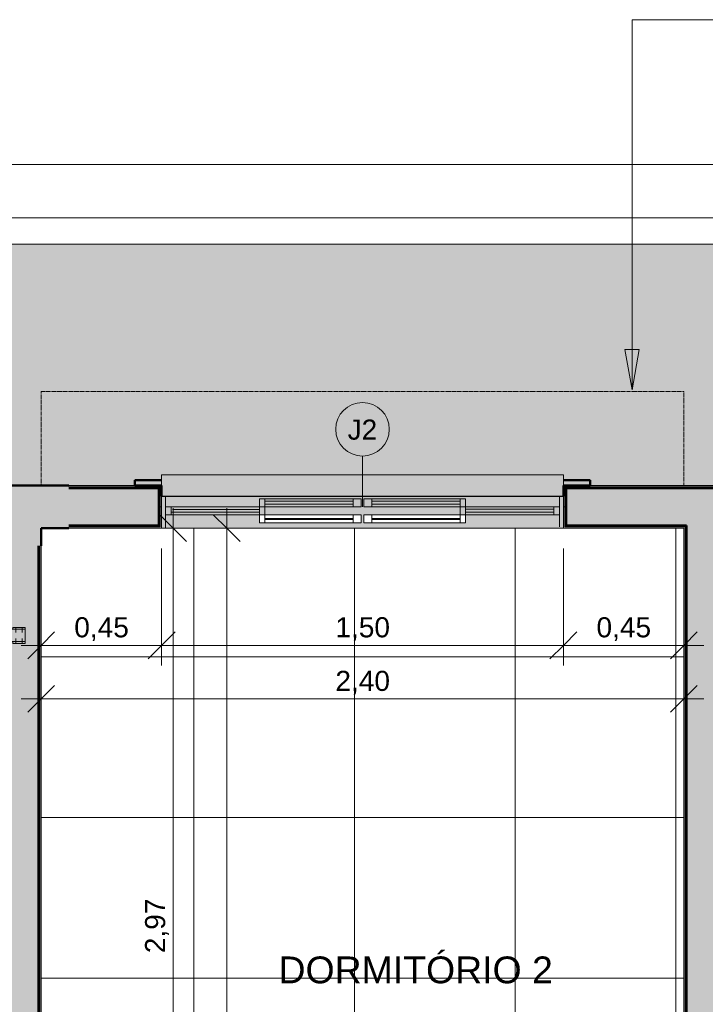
# Model space of a CAD drawing. Header units: millimetres. Extents: x -10534 to 2780, y -19631 to -9458.
# Tile 40 of 44: x -3304 to -744, y -13172 to -9496. Entities that reach past the tile are written whole.
import ezdxf

# ---------------------------------------------------------------- set-up
doc = ezdxf.new("R2010")
doc.units = ezdxf.units.MM
doc.linetypes.add('Projeção', pattern=[3.96875, 2.38125, -1.5875])
for name, color, linetype, lineweight in [('A-ANNO-DIMS', 7, 'Continuous', 9), ('A-ANNO-DIMS-50', 7, 'Continuous', 9), ('A-AREA-IDEN', 7, 'Continuous', 9), ('A-DETL-GENF', 7, 'Continuous', 5), ('A-FLOR', 7, 'Continuous', 5), ('A-FLOR-OVHD', 7, 'Projeção', 5), ('A-FLOR-PATT', 7, 'Continuous', 5), ('A-GLAZ', 7, 'Continuous', 5), ('A-GLAZ-IDEN', 7, 'Continuous', 9), ('A-WALL', 7, 'Continuous', 5), ('A-WALL-PATT', 7, 'Continuous', 50), ('G-ANNO-TEXT', 7, 'Continuous', 9), ('I-WALL', 7, 'Continuous', 5), ('P-PIPE', 7, 'Continuous', 5)]:
    doc.layers.add(name, color=color, linetype=linetype, lineweight=lineweight)
doc.layers.add('A-DETL', color=7, linetype='Continuous', lineweight=5, true_color=0x00a600)
doc.styles.add('Arial', font='arial.ttf', dxfattribs={"height": 100})
doc.styles.add('Arial_1', font='arial.ttf', dxfattribs={"height": 75})
doc.dimstyles.new('Com_linha__ref__contínua__-_Cor_Vermelha_Arial_1_5mm', dxfattribs={"dimscale": 304.8, "dimtxt": 76.519455, "dimasz": 0.328084, "dimexe": 0.246063, "dimexo": 0.246063, "dimgap": 0.024606, "dimtad": 1, "dimlfac": 0.001, "dimrnd": 0.01, "dimzin": 0, "dimdsep": 46, "dimtxsty": 'Arial_1', "dimblk1": 'OBLIQUE', "dimblk2": 'OBLIQUE', "dimsah": 1, "dimcen": 0.09, "dimdle": 0.246063, "dimazin": 0, "dimtfac": 1, "dimtdec": 4, "dimtix": 1, "dimtmove": 0, "dimatfit": 3, "dimfxl": 1, "dimtvp": 1, "dimtolj": 1, "dimtzin": 0, "dimarcsym": 2})
doc.dimstyles.new('Com_linha__ref__contínua__-_Cor_Vermelha_Arial_1_5mm_1', dxfattribs={"dimscale": 304.8, "dimtxt": 76.519455, "dimasz": 0.328084, "dimexe": 0.246063, "dimexo": 0.246063, "dimgap": 0.024606, "dimtad": 1, "dimlfac": 0.001, "dimrnd": 0.01, "dimzin": 0, "dimdsep": 46, "dimtxsty": 'Arial_1', "dimblk1": 'OBLIQUE', "dimblk2": 'OBLIQUE', "dimsah": 1, "dimcen": 0.09, "dimdle": 0.246063, "dimazin": 0, "dimtfac": 1, "dimtdec": 4, "dimtix": 1, "dimtmove": 2, "dimatfit": 3, "dimfxl": 1, "dimtvp": 1, "dimtolj": 1, "dimtzin": 0, "dimarcsym": 2})

# ---------------------------------------------------------------- blocks, each defined once
blk = doc.blocks.new('JANELA DE CORRE_VEL TERREO0')
at = {"layer": 'A-GLAZ', "true_color": 0xfffffe}
h = blk.add_hatch(color=7, dxfattribs=at)
h.paths.add_polyline_path([(12.1, 80), (-750, 80), (-750, -40), (750, -40), (750, 80)])
h.paths.add_polyline_path([(12.1, 60), (385, 60), (385, 30), (5, 30), (5, 60)])
h.paths.add_polyline_path([(-5, 60), (-5, 30), (-385, 30), (-385, 60), (-35, 60)])
at = {"layer": 'A-GLAZ', "lineweight": 15}
for p, q in [((-750, -40), (-750, 80)), ((-735, -40), (-735, 75)), ((735, -40), (735, 80)), ((750, -40), (750, 80)), ((-385, 30), (-735, 30)), ((-735, 0), (-385, 0)), ((-715, 0), (-715, 30)), ((-385, 20), (-715, 20)), ((-715, 9), (-385, 9)), ((-385, 0), (-385, 30)), ((-5, 0), (-385, 0)), ((-385, 0), (-385, -30)), ((-365, 0), (-365, 30)), ((-365, -30), (-365, 0)), ((385, 0), (5, 0)), ((5, 0), (5, -30)), ((35, -30), (35, 0)), ((365, 30), (365, 0)), ((365, -30), (365, 0)), ((385, 0), (385, 30)), ((735, 30), (385, 30)), ((385, 20), (715, 20)), ((710, 10), (385, 10)), ((385, 0), (735, 0)), ((385, -30), (385, 0)), ((715, 0), (715, 30)), ((-385, -30), (-5, -30)), ((-35, -10), (-365, -10)), ((-365, -21), (-35, -21)), ((-35, -30), (-35, 0)), ((-5, -30), (-5, 0)), ((5, -30), (385, -30)), ((365, -10), (35, -10)), ((35, -21), (365, -21))]:
    blk.add_line(p, q, dxfattribs=at)
at = {"layer": 'A-GLAZ'}
for p, q in [((-750, 80), (750, 80)), ((-750, -40), (-750, 80)), ((750, 80), (750, -40))]:
    blk.add_line(p, q, dxfattribs=at)
blk = doc.blocks.new('Paredes 1 - Paredes 1-2288142-NIVEL TERREO')
at = {"layer": 'A-WALL', "lineweight": 50, "true_color": 0x808080}
h = blk.add_hatch(color=8, dxfattribs=at)
h.paths.add_polyline_path([(-1237.2, -11235), (-1173.6, -11235), (-1173.6, -11215), (-1273.6, -11215), (-1273.6, -11235)])
h.paths.add_polyline_path([(-2873.6, -11235), (-2773.6, -11235), (-2773.6, -11215), (-2873.6, -11215)])
h.paths.add_polyline_path([(-4683.6, -11235), (-4583.6, -11235), (-4583.6, -11215), (-4683.6, -11215), (-4683.6, -11219)])
h.paths.add_polyline_path([(-7093.6, -11235), (-7093.6, -11215), (-7193.6, -11215), (-7193.6, -11235), (-7191.4, -11235)])
h.paths.add_polyline_path([(-5493.6, -11235), (-5493.6, -11215), (-5593.6, -11215), (-5593.6, -11235), (-5520, -11235)])
h.paths.add_polyline_path([(-3783.6, -11235), (-3683.6, -11235), (-3683.6, -11215), (-3783.6, -11215), (-3783.6, -11219)])
at = {"layer": 'A-WALL', "lineweight": 50}
for p, q in [((-2773.6, -11215), (-2873.6, -11215)), ((-2873.6, -11215), (-2873.6, -11235)), ((-2873.6, -11235), (-2773.6, -11235)), ((-1173.6, -11215), (-1273.6, -11215)), ((-1273.6, -11235), (-1173.6, -11235)), ((-1173.6, -11235), (-1173.6, -11215))]:
    blk.add_line(p, q, dxfattribs=at)
blk = doc.blocks.new('Deca_Base de Registro de Gaveta_4509 - 4509_502 - DN 40 _1 1_2__-2708670-NIVEL TERREO')
at = {"layer": 'P-PIPE', "true_color": 0x694d3a}
for points in [[(-3383.7, -11799), (-3368.1, -11798.5), (-3368.1, -11791), (-3383.7, -11791.6), (-3383.7, -11799)], [(-3329.2, -11818), (-3325.8, -11817.3), (-3322.6, -11815), (-3319.8, -11811.3), (-3317.7, -11806.3), (-3294.5, -11806.5), (-3292.1, -11811.7), (-3289.4, -11815.1), (-3286.3, -11817.3), (-3283, -11818), (-3283, -11772), (-3286.6, -11772.9), (-3289.9, -11775.4), (-3292.6, -11779.3), (-3294.6, -11783.7), (-3317.7, -11783.5), (-3321.3, -11776.8), (-3322.6, -11775.1), (-3326.4, -11772.7), (-3329.2, -11772), (-3368.1, -11772), (-3368.1, -11818)]]:
    blk.add_hatch(color=27, dxfattribs=at).paths.add_polyline_path(points)
h = blk.add_hatch(color=27, dxfattribs=at)
h.paths.add_polyline_path([(-3329.2, -11825), (-3317.7, -11825), (-3317.7, -11806.5), (-3319.8, -11811.3), (-3322.6, -11815), (-3326.4, -11817.4), (-3329.2, -11818), (-3329.2, -11821.3)])
h.paths.add_polyline_path([(-3317.7, -11783.7), (-3317.7, -11765), (-3329.2, -11765), (-3329.2, -11772), (-3325.8, -11772.8), (-3322.6, -11775.1), (-3319.8, -11778.8), (-3317.7, -11783.5)])
h = blk.add_hatch(color=27, dxfattribs=at)
h.paths.add_polyline_path([(-3294.6, -11825), (-3294.6, -11806.3), (-3317.7, -11806.3), (-3317.7, -11825)])
h.paths.add_polyline_path([(-3294.6, -11783.7), (-3294.6, -11765), (-3317.7, -11765), (-3317.7, -11783.7)])
h = blk.add_hatch(color=27, dxfattribs=at)
h.paths.add_polyline_path([(-3286.3, -11825), (-3283, -11825), (-3283, -11818), (-3286.5, -11817.3), (-3289.7, -11815), (-3292.4, -11811.3), (-3294.6, -11806.4), (-3294.6, -11825), (-3290.1, -11825)])
h.paths.add_polyline_path([(-3294.6, -11783.7), (-3294.5, -11783.5), (-3292.4, -11778.8), (-3289.7, -11775.1), (-3286.5, -11772.8), (-3283, -11772), (-3283, -11765), (-3294.6, -11765), (-3294.6, -11783.6)])
at = {"layer": 'P-PIPE'}
for p, q in [((-3368.1, -11791), (-3383.7, -11791)), ((-3283, -11772), (-3368.1, -11772)), ((-3368.1, -11772), (-3368.1, -11818)), ((-3329.2, -11765), (-3317.7, -11765)), ((-3329.2, -11765), (-3329.2, -11772)), ((-3317.7, -11765), (-3294.6, -11765)), ((-3317.7, -11765), (-3317.7, -11783.7)), ((-3294.6, -11765), (-3283, -11765)), ((-3294.6, -11783.7), (-3294.6, -11765)), ((-3283, -11765), (-3283, -11772)), ((-3283, -11818), (-3283, -11772)), ((-3383.7, -11799), (-3368.1, -11799)), ((-3368.1, -11818), (-3283, -11818)), ((-3329.2, -11818), (-3329.2, -11825)), ((-3317.7, -11825), (-3329.2, -11825)), ((-3317.7, -11806.3), (-3317.7, -11825)), ((-3294.6, -11825), (-3317.7, -11825)), ((-3294.6, -11825), (-3294.6, -11806.3)), ((-3283, -11825), (-3294.6, -11825)), ((-3283, -11818), (-3283, -11825))]:
    blk.add_line(p, q, dxfattribs=at)
blk = doc.blocks.new('TAG - Janela - Janela-2098303-NIVEL TERREO')
at = {"layer": 'A-GLAZ-IDEN'}
blk.add_circle((0, 0), 2, dxfattribs=at)
blk = doc.blocks.new('DIMBLOCK14-NIVEL TERREO')
at = {"layer": 'A-ANNO-DIMS-50', "color": 242, "true_color": 0xbd2b2e}
for p, q in [((-2773.6, -11832.1), (-2773.6, -11470)), ((-3223.7, -11832.1), (-3223.7, -11757.1)), ((-3223.7, -11832.1), (-3173.7, -11782.1)), ((-2773.6, -11832.1), (-2723.6, -11782.1)), ((-3298.7, -11832.1), (-2773.6, -11832.1)), ((-3223.7, -11832.1), (-3273.7, -11882.1)), ((-3223.7, -11832.1), (-3223.7, -11836.4)), ((-2773.6, -11832.1), (-2823.6, -11882.1)), ((-2773.6, -11832.1), (-2773.6, -11907.1))]:
    blk.add_line(p, q, dxfattribs=at)
at = {"layer": 'A-ANNO-DIMS-50', "color": 0, "insert": (-3099.9, -11727.2), "char_height": 75, "width": 242.979, "attachment_point": 1, "line_spacing_factor": 0.941778, "style": 'Arial_1'}
blk.add_mtext('0,45', dxfattribs=at)
blk = doc.blocks.new('_Oblique')
at = {"color": 0, "linetype": 'ByBlock', "lineweight": -2}
blk.add_line((-0.5, -0.5), (0.5, 0.5), dxfattribs=at)
blk = doc.blocks.new('DIMBLOCK15-NIVEL TERREO')
at = {"layer": 'A-ANNO-DIMS-50', "color": 242, "true_color": 0xbd2b2e}
for p, q in [((-2773.6, -11832.1), (-2773.6, -11470)), ((-1273.6, -11832.1), (-1273.6, -11470)), ((-2773.6, -11832.1), (-2723.6, -11782.1)), ((-1273.6, -11832.1), (-1223.6, -11782.1)), ((-2773.6, -11832.1), (-2823.6, -11882.1)), ((-2773.6, -11832.1), (-1273.6, -11832.1)), ((-2773.6, -11832.1), (-2773.6, -11907.1)), ((-1273.6, -11832.1), (-1323.6, -11882.1)), ((-1273.6, -11832.1), (-1273.6, -11907.1))]:
    blk.add_line(p, q, dxfattribs=at)
at = {"layer": 'A-ANNO-DIMS-50', "color": 0, "insert": (-2124.9, -11727.2), "char_height": 75, "width": 242.979, "attachment_point": 1, "line_spacing_factor": 0.941778, "style": 'Arial_1'}
blk.add_mtext('1,50', dxfattribs=at)
blk = doc.blocks.new('DIMBLOCK32-NIVEL TERREO')
at = {"layer": 'A-ANNO-DIMS-50', "color": 242, "true_color": 0xbd2b2e}
for p, q in [((-7703.7, -10236.5), (-7703.7, -10161.5)), ((-663.6, -10236.5), (-663.6, -10161.5)), ((-7703.7, -10236.5), (-7653.7, -10186.5)), ((-663.6, -10236.5), (-613.6, -10186.5)), ((-7703.7, -10236.5), (-7753.7, -10286.5)), ((-7703.7, -10236.5), (-663.6, -10236.5)), ((-7703.7, -10236.5), (-7703.7, -11160)), ((-663.6, -10236.5), (-713.6, -10286.5)), ((-663.6, -10236.5), (-663.6, -11160))]:
    blk.add_line(p, q, dxfattribs=at)
at = {"layer": 'A-ANNO-DIMS-50', "color": 0, "insert": (-3898.5, -10131.6), "char_height": 75, "width": 242.979, "attachment_point": 1, "line_spacing_factor": 0.941778, "style": 'Arial_1'}
blk.add_mtext('7,04', dxfattribs=at)
blk = doc.blocks.new('DIMBLOCK35-NIVEL TERREO')
at = {"layer": 'A-ANNO-DIMS-50', "color": 242, "true_color": 0xbd2b2e}
for p, q in [((-8603.7, -10036.5), (-8603.7, -9961.5)), ((-8603.7, -10036.5), (-8553.7, -9986.5)), ((236.4, -10036.5), (236.4, -9961.5)), ((236.4, -10036.5), (286.4, -9986.5)), ((-8603.7, -10036.5), (-8653.7, -10086.5)), ((-8603.7, -10036.5), (311.4, -10036.5)), ((-8603.7, -10036.5), (-8603.7, -10260)), ((236.4, -10036.5), (186.4, -10086.5)), ((236.4, -10036.5), (236.4, -10260))]:
    blk.add_line(p, q, dxfattribs=at)
at = {"layer": 'A-ANNO-DIMS-50', "color": 0, "insert": (-3888.1, -9931.6), "char_height": 75, "width": 242.979, "attachment_point": 1, "line_spacing_factor": 0.941778, "style": 'Arial_1'}
blk.add_mtext('8,84', dxfattribs=at)
blk = doc.blocks.new('DIMBLOCK60-NIVEL TERREO')
at = {"layer": 'A-ANNO-DIMS-50', "color": 242, "true_color": 0xbd2b2e}
for p, q in [((-2730.7, -14440), (-2730.7, -11320)), ((-2730.7, -11395), (-2780.7, -11345)), ((-2730.7, -11395), (-2805.7, -11395)), ((-2730.7, -11395), (-2680.7, -11445)), ((-2730.7, -11395), (-2726.4, -11395)), ((-2730.7, -14365), (-2780.7, -14315)), ((-2730.7, -14365), (-3148.7, -14365)), ((-2730.7, -14365), (-2680.7, -14415)), ((-2730.7, -14365), (-2655.7, -14365))]:
    blk.add_line(p, q, dxfattribs=at)
at = {"layer": 'A-ANNO-DIMS-50', "color": 0, "insert": (-2835.6, -12981.3), "char_height": 75, "width": 242.979, "attachment_point": 1, "rotation": 90, "line_spacing_factor": 0.941778, "style": 'Arial_1'}
blk.add_mtext('2,97', dxfattribs=at)
blk = doc.blocks.new('DIMBLOCK61-NIVEL TERREO')
at = {"layer": 'A-ANNO-DIMS-50', "color": 242, "true_color": 0xbd2b2e}
for p, q in [((-2530.7, -11320), (-2530.7, -15390)), ((-2530.7, -11395), (-2580.7, -11345)), ((-2530.7, -11395), (-2535, -11395)), ((-2530.7, -11395), (-2480.7, -11445)), ((-2530.7, -11395), (-2455.7, -11395)), ((-2530.7, -15315), (-2580.7, -15265)), ((-2530.7, -15315), (-2535, -15315)), ((-2530.7, -15315), (-2480.7, -15365)), ((-2530.7, -15315), (-2455.7, -15315))]:
    blk.add_line(p, q, dxfattribs=at)
at = {"layer": 'A-ANNO-DIMS-50', "color": 0, "insert": (-2635.6, -13456.3), "char_height": 75, "width": 242.979, "attachment_point": 1, "rotation": 90, "line_spacing_factor": 0.941778, "style": 'Arial_1'}
blk.add_mtext('3,92', dxfattribs=at)
blk = doc.blocks.new('DIMBLOCK62-NIVEL TERREO')
at = {"layer": 'A-ANNO-DIMS-50', "color": 242, "true_color": 0xbd2b2e}
for p, q in [((-1273.6, -11832.1), (-1273.6, -11470)), ((-823.6, -11832.1), (-823.6, -11757.1)), ((-1273.6, -11832.1), (-1223.6, -11782.1)), ((-823.6, -11832.1), (-773.6, -11782.1)), ((-1348.6, -11832.1), (-748.6, -11832.1)), ((-1273.6, -11832.1), (-1323.6, -11882.1)), ((-1273.6, -11832.1), (-1273.6, -11907.1)), ((-823.6, -11832.1), (-873.6, -11882.1)), ((-823.6, -11832.1), (-823.6, -11836.4))]:
    blk.add_line(p, q, dxfattribs=at)
at = {"layer": 'A-ANNO-DIMS-50', "color": 0, "insert": (-1149.9, -11727.2), "char_height": 75, "width": 242.979, "attachment_point": 1, "line_spacing_factor": 0.941778, "style": 'Arial_1'}
blk.add_mtext('0,45', dxfattribs=at)
blk = doc.blocks.new('DIMBLOCK93-NIVEL TERREO')
at = {"layer": 'A-ANNO-DIMS-50', "color": 242, "true_color": 0xbd2b2e}
for p, q in [((-3223.7, -12032.1), (-3223.7, -11957.1)), ((-3223.7, -12032.1), (-3173.7, -11982.1)), ((-823.6, -12032.1), (-823.6, -11957.1)), ((-823.6, -12032.1), (-773.6, -11982.1)), ((-3298.7, -12032.1), (-748.6, -12032.1)), ((-3223.7, -12032.1), (-3273.7, -12082.1)), ((-3223.7, -12032.1), (-3223.7, -12036.4)), ((-823.6, -12032.1), (-873.6, -12082.1)), ((-823.6, -12032.1), (-823.6, -12036.4))]:
    blk.add_line(p, q, dxfattribs=at)
at = {"layer": 'A-ANNO-DIMS-50', "color": 0, "insert": (-2124.9, -11927.2), "char_height": 75, "width": 242.979, "attachment_point": 1, "line_spacing_factor": 0.941778, "style": 'Arial_1'}
blk.add_mtext('2,40', dxfattribs=at)

msp = doc.modelspace()

# ---------------------------------------------------------------- hatches: boundary and pattern name
at = {"layer": 'A-DETL-GENF', "true_color": 0xc0c0c0}
msp.add_hatch(color=9, dxfattribs=at).paths.add_polyline_path([(-1341.624, -11275.042), (-1273.638, -11275.042), (-1273.638, -11195.042), (-2773.638, -11195.042), (-2773.638, -11275.042), (-1550.543, -11275.042)])
at = {"layer": 'A-DETL-GENF', "true_color": 0x808080}
h = msp.add_hatch(color=8, dxfattribs=at)
h.paths.add_polyline_path([(-3319.746, -18235.042), (-2882.347, -18235.042), (-2882.347, -18075.042), (-3319.746, -18075.042)])
h.paths.add_polyline_path([(-6233.588, -18235.042), (-5913.588, -18235.042), (-5913.588, -18075.042), (-6013.588, -18075.042), (-6013.588, -17995.042), (-6173.588, -17995.042), (-6173.588, -18075.042), (-6233.588, -18075.042), (-6233.588, -18125.031)])
h.paths.add_polyline_path([(-6146.757, -15500.042), (-6013.588, -15500.042), (-6013.588, -15315.042), (-6208.588, -15315.042), (-6208.588, -15475.042), (-6173.588, -15475.054), (-6173.588, -15500.042)])
h.paths.add_polyline_path([(-5113.588, -14365.042), (-4983.588, -14365.042), (-4983.588, -14275.042), (-4933.588, -14275.042), (-4933.588, -14115.042), (-4983.588, -14115.042), (-4983.588, -14005.042), (-5143.588, -14005.042), (-5143.588, -14365.042)])
h.paths.add_polyline_path([(-3326.353, -11460.042), (-3223.688, -11460.042), (-3223.688, -11395.042), (-3120.527, -11395.042), (-3120.527, -11235.042), (-3562.728, -11235.042), (-3562.728, -11395.042), (-3383.688, -11395.042), (-3383.688, -11460.042), (-3378.582, -11460.042)])
at = {"layer": 'A-DETL-GENF', "true_color": 0xe1ffff}
for points in [[(-2058.638, -11362.042), (-2058.638, -11358.042), (-2388.638, -11358.042), (-2388.638, -11362.042), (-2072.84, -11362.042)], [(-1863.921, -11362.042), (-1658.638, -11362.042), (-1658.638, -11358.042), (-1988.638, -11358.042), (-1988.638, -11362.042), (-1968.38, -11362.042)]]:
    msp.add_hatch(color=7, dxfattribs=at).paths.add_polyline_path(points)
at = {"layer": 'A-FLOR-PATT', "true_color": 0xd8d8d8}
h = msp.add_hatch(color=254, dxfattribs=at)
h.paths.add_polyline_path([(506.412, -18075.042), (1406.412, -18075.042), (1406.412, -13815.042), (506.412, -13815.042), (506.412, -16075.042), (526.412, -16075.042), (526.412, -16175.042), (546.412, -16175.042), (545.836, -17375.042), (526.412, -17375.042), (526.412, -17475.042), (506.412, -17475.042), (506.412, -17964.426)])
h.paths.add_polyline_path([(-8328.588, -15315.042), (-7703.688, -15315.042), (-7703.688, -11235.042), (-7193.588, -11235.042), (-7193.588, -11215.042), (-7093.588, -11215.042), (-7093.588, -11195.042), (-5593.588, -11195.214), (-5593.588, -11215.042), (-5493.588, -11215.042), (-5493.588, -11235.042), (-4683.588, -11235.042), (-4683.588, -11215.042), (-4583.588, -11215.042), (-4583.588, -11195.042), (-3783.588, -11195.259), (-3783.588, -11215.042), (-3683.588, -11215.042), (-3683.588, -11235.042), (-2873.638, -11235.042), (-2873.638, -11215.042), (-2773.638, -11215.042), (-2773.638, -11195.042), (-1273.638, -11195.214), (-1273.638, -11215.042), (-1173.638, -11215.042), (-1173.638, -11235.042), (-663.588, -11235.042), (-663.588, -12615.042), (236.412, -12615.042), (236.412, -10335.042), (-8603.688, -10335.042), (-8603.688, -13115.042), (-9233.588, -13115.042), (-9233.588, -15315.042), (-8333.588, -15315.042)])
at = {"layer": 'A-FLOR-PATT', "true_color": 0x787878}
h = msp.add_hatch(dxfattribs=at)
h.set_pattern_fill('FP_7', color=8, style=0, pattern_type=2)
h.set_pattern_definition([(0, (-2653.6, -16075.04), (0, 600), []), (90, (-2653.6, -16075.04), (-600, 4e-14), [])])
h.paths.add_polyline_path([(346.412, -18075.042), (346.412, -15475.042), (-3383.688, -15475.042), (-3383.355, -15235.042), (-3262.949, -15235.042), (-3262.949, -15255.042), (-3223.688, -15255.042), (-3223.688, -15315.042), (-823.588, -15315.042), (-823.588, -11395.042), (-3223.688, -11395.042), (-3223.688, -14375.042), (-3253.688, -14375.042), (-3253.688, -14395.042), (-3383.688, -14395.042), (-3383.688, -14275.042), (-4983.588, -14275.042), (-4983.588, -14395.042), (-5113.588, -14395.042), (-5113.588, -14375.042), (-5143.588, -14375.042), (-5143.588, -11395.042), (-7543.688, -11395.042), (-7543.688, -15315.042), (-5143.588, -15315.042), (-5143.588, -15255.042), (-5104.327, -15255.042), (-5104.327, -15235.042), (-4983.588, -15235.042), (-4983.588, -15475.042), (-6013.588, -15475.054), (-6013.588, -18075.042), (-5213.588, -18075.042), (-5213.588, -17575.042), (-4013.588, -17575.042), (-4013.588, -18075.042), (-3213.688, -18075.042), (-3213.688, -17275.042), (-3233.688, -17275.042), (-3233.688, -16405.014), (-2863.688, -16405.014), (-2863.688, -18075.042), (329.727, -18075.042)])
h.paths.add_polyline_path([(-4613.588, -17795.513), (-4608.412, -17794.831), (-4603.588, -17792.833), (-4598.523, -17788.452), (-4596.268, -17785.513), (-4594.27, -17780.689), (-4593.588, -17775.513), (-4594.27, -17770.336), (-4596.268, -17765.513), (-4599.446, -17761.371), (-4603.588, -17758.192), (-4608.412, -17756.194), (-4613.588, -17755.513), (-4618.765, -17756.194), (-4623.588, -17758.192), (-4627.73, -17761.371), (-4630.909, -17765.513), (-4632.907, -17770.336), (-4633.588, -17775.513), (-4632.095, -17782.648), (-4630.909, -17785.513), (-4626.345, -17790.718), (-4623.312, -17792.948), (-4618.765, -17794.831), (-4615.838, -17795.217)])
h.paths.add_polyline_path([(-2504.112, -15291.827), (-2546.373, -15284.513), (-2539.556, -15265.042), (-2504.112, -15270.999), (-2472.712, -15270.999), (-2439.556, -15265.042), (-2439.556, -15243.942), (-2449.556, -15243.942), (-2449.556, -15233.942), (-3254.009, -15233.942), (-3254.009, -15193.942), (-2449.402, -15193.942), (-2449.402, -15183.942), (-2439.402, -15183.942), (-2439.402, -15163.942), (-2472.559, -15157.985), (-2506.246, -15157.985), (-2539.402, -15163.942), (-2546.219, -15144.471), (-2503.958, -15137.156), (-2461.092, -15138.566), (-2419.402, -15148.641), (-2419.402, -15183.942), (-2409.402, -15183.942), (-2409.402, -15193.942), (-2369.556, -15193.942), (-2369.556, -15233.942), (-2409.556, -15233.942), (-2409.556, -15243.942), (-2419.556, -15243.942), (-2419.556, -15280.342), (-2461.245, -15290.418), (-2472.712, -15290.795)])
h.paths.add_polyline_path([(-5863.165, -15291.827), (-5906.031, -15290.418), (-5947.72, -15280.342), (-5947.72, -15243.942), (-5957.72, -15243.942), (-5957.72, -15233.942), (-5997.72, -15233.942), (-5997.72, -15193.942), (-5957.874, -15193.942), (-5957.874, -15183.942), (-5947.874, -15183.942), (-5947.874, -15148.641), (-5906.185, -15138.566), (-5861.03, -15137.552), (-5821.057, -15144.471), (-5827.874, -15163.942), (-5863.318, -15157.985), (-5894.718, -15157.985), (-5927.874, -15163.942), (-5927.874, -15183.942), (-5917.874, -15183.942), (-5917.874, -15193.942), (-5113.267, -15193.942), (-5113.267, -15233.942), (-5917.72, -15234.147), (-5917.72, -15243.942), (-5927.72, -15243.942), (-5927.72, -15265.042), (-5894.564, -15270.999), (-5860.877, -15270.999), (-5827.72, -15265.042), (-5820.904, -15284.513), (-5860.877, -15291.431)])
at = {"layer": 'A-WALL-PATT', "true_color": 0x808080}
h = msp.add_hatch(color=8, dxfattribs=at)
h.paths.add_polyline_path([(-2778.638, -11315.042), (-2778.638, -11240.042), (-3120.527, -11240.042), (-3120.527, -11242.542), (-2781.138, -11242.542), (-2781.138, -11315.042)])
h.paths.add_polyline_path([(-1268.638, -11315.042), (-1266.138, -11315.042), (-1266.138, -11242.542), (-671.088, -11242.542), (-671.088, -11240.042), (-1268.638, -11240.042), (-1268.638, -11299.334)])
h = msp.add_hatch(color=8, dxfattribs=at)
h.paths.add_polyline_path([(-2783.638, -11315.042), (-2781.138, -11315.042), (-2781.138, -11242.542), (-3120.527, -11242.542), (-3120.527, -11245.042), (-2783.638, -11245.042)])
h.paths.add_polyline_path([(-1263.638, -11315.042), (-1263.638, -11245.042), (-673.588, -11245.042), (-673.588, -11242.542), (-1266.138, -11242.542), (-1266.138, -11315.042)])
h = msp.add_hatch(color=8, dxfattribs=at)
h.paths.add_polyline_path([(-816.088, -11385.042), (-813.588, -11385.042), (-813.588, -11245.042), (-1263.638, -11245.042), (-1263.638, -11385.042), (-823.588, -11385.042)])
h.paths.add_polyline_path([(-2783.638, -11385.042), (-2783.638, -11245.042), (-3120.527, -11245.042), (-3120.527, -11385.042), (-3012.974, -11385.042)])
for points in [[(-714.867, -15325.042), (-673.588, -15325.042), (-673.588, -11245.042), (-813.588, -11245.042), (-813.588, -15325.042), (-743.588, -15325.042)], [(-816.088, -15320.042), (-816.088, -11387.542), (-818.588, -11387.542), (-818.588, -15320.042)], [(-813.588, -15322.542), (-813.588, -11385.042), (-816.088, -11385.042), (-816.088, -15322.542)], [(-3233.688, -14125.042), (-3233.688, -11460.042), (-3373.688, -11460.042), (-3373.688, -11791.042), (-3368.11, -11791.042), (-3368.11, -11772.042), (-3329.204, -11772.042), (-3329.204, -11765.042), (-3283.016, -11765.042), (-3283.016, -11825.042), (-3329.204, -11825.042), (-3329.204, -11818.042), (-3368.11, -11818.042), (-3368.11, -11799.042), (-3373.688, -11799.042), (-3373.688, -14125.042), (-3326.353, -14125.042)], [(-3231.188, -14122.542), (-3231.255, -11460.042), (-3233.688, -11460.042), (-3233.688, -14122.542)], [(-3228.688, -14120.042), (-3228.752, -11460.042), (-3231.188, -11460.042), (-3231.188, -14120.042)]]:
    msp.add_hatch(color=8, dxfattribs=at).paths.add_polyline_path(points)
h = msp.add_hatch(color=8, dxfattribs=at)
h.paths.add_polyline_path([(-3120.527, -11387.542), (-2781.138, -11387.542), (-2781.138, -11315.042), (-2783.638, -11315.042), (-2783.638, -11385.042), (-3120.527, -11385.042), (-3120.527, -11386.956)])
h.paths.add_polyline_path([(-1263.638, -11387.542), (-816.088, -11387.542), (-816.088, -11385.042), (-1263.638, -11385.042), (-1263.638, -11315.042), (-1266.138, -11315.042), (-1266.138, -11387.542)])
h = msp.add_hatch(color=8, dxfattribs=at)
h.paths.add_polyline_path([(-1263.638, -11390.042), (-818.588, -11390.042), (-818.588, -11387.542), (-1266.138, -11387.542), (-1266.138, -11315.042), (-1268.638, -11315.042), (-1268.638, -11390.042), (-1266.138, -11390.042)])
h.paths.add_polyline_path([(-3012.974, -11390.042), (-2778.638, -11390.042), (-2778.638, -11315.042), (-2781.138, -11315.042), (-2781.138, -11387.542), (-3120.527, -11387.542), (-3120.527, -11390.042)])
at = {"layer": 'G-ANNO-TEXT'}
msp.add_hatch(color=256, dxfattribs=at).paths.add_polyline_path([(-1017.321, -10878.204), (-990.872, -10728.204), (-1043.77, -10728.204)])
at = {"layer": 'I-WALL', "true_color": 0x808080}
h = msp.add_hatch(color=8, dxfattribs=at)
h.paths.add_polyline_path([(-2778.638, -11315.042), (-2773.638, -11315.042), (-2773.638, -11235.042), (-3120.527, -11235.042), (-3120.527, -11240.042), (-2778.638, -11240.042), (-2778.638, -11275.042)])
h.paths.add_polyline_path([(-1273.638, -11315.042), (-1268.638, -11315.042), (-1268.638, -11240.042), (-668.588, -11240.042), (-668.588, -11235.042), (-1273.638, -11235.042), (-1273.638, -11299.334)])
h = msp.add_hatch(color=8, dxfattribs=at)
h.paths.add_polyline_path([(-923.786, -11395.042), (-823.588, -11395.042), (-823.588, -11390.042), (-1268.638, -11390.042), (-1268.638, -11315.042), (-1273.638, -11315.042), (-1273.638, -11395.042), (-1266.138, -11395.042)])
h.paths.add_polyline_path([(-2773.638, -11395.042), (-2773.638, -11315.042), (-2778.638, -11315.042), (-2778.638, -11390.042), (-3120.527, -11390.042), (-3120.527, -11395.042), (-2778.638, -11395.042)])
for points in [[(-818.588, -15315.042), (-818.588, -11390.042), (-823.588, -11390.042), (-823.588, -15315.042)], [(-3223.688, -14115.042), (-3223.808, -11460.042), (-3228.688, -11460.042), (-3228.688, -14115.042)]]:
    msp.add_hatch(color=8, dxfattribs=at).paths.add_polyline_path(points)

# ---------------------------------------------------------------- linework, layer by layer
at = {"layer": 'A-DETL', "color": 7}
for p, q in [((-1273.638, -11195.042), (-2773.638, -11195.042)), ((-2773.638, -11195.042), (-2773.638, -11235.042)), ((-1273.638, -11235.042), (-1273.638, -11195.042)), ((-2058.638, -11358.042), (-2388.638, -11358.042)), ((-2388.638, -11362.042), (-2058.638, -11362.042)), ((-1658.638, -11358.042), (-1988.638, -11358.042)), ((-1988.638, -11362.042), (-1658.638, -11362.042))]:
    msp.add_line(p, q, dxfattribs=at)
at = {"layer": 'A-DETL', "color": 7, "lineweight": 50}
for p, q in [((-3120.527, -11235.042), (-3562.728, -11235.042)), ((-2773.638, -11235.042), (-2773.638, -11275.042)), ((-1273.638, -11275.042), (-1273.638, -11235.042)), ((-3223.688, -11460.042), (-3223.688, -11395.042)), ((-3223.688, -11395.042), (-3120.527, -11395.042))]:
    msp.add_line(p, q, dxfattribs=at)
at = {"layer": 'A-DETL', "color": 7, "lineweight": 25}
msp.add_line((-2773.638, -11275.042), (-1273.638, -11275.042), dxfattribs=at)
at = {"layer": 'A-DETL', "color": 7, "lineweight": 15}
for p, q in [((-2408.638, -11345.042), (-2408.638, -11375.042)), ((-2388.638, -11345.042), (-2408.638, -11345.042)), ((-2388.638, -11345.042), (-2388.638, -11358.042)), ((-2058.638, -11345.042), (-2388.638, -11345.042)), ((-2058.638, -11345.042), (-2058.638, -11358.042)), ((-2028.638, -11345.042), (-2058.638, -11345.042)), ((-2028.638, -11375.042), (-2028.638, -11345.042)), ((-1988.638, -11345.042), (-2018.638, -11345.042)), ((-2018.638, -11345.042), (-2018.638, -11375.042)), ((-1658.638, -11345.042), (-1988.638, -11345.042)), ((-1988.638, -11358.042), (-1988.638, -11345.042)), ((-1638.638, -11345.042), (-1658.638, -11345.042)), ((-1658.638, -11358.042), (-1658.638, -11345.042)), ((-1638.638, -11375.042), (-1638.638, -11345.042)), ((-2408.638, -11375.042), (-2388.638, -11375.042)), ((-2388.638, -11358.042), (-2388.638, -11362.042)), ((-2388.638, -11362.042), (-2388.638, -11375.042)), ((-2388.638, -11375.042), (-2058.638, -11375.042)), ((-2058.638, -11362.042), (-2058.638, -11358.042)), ((-2058.638, -11362.042), (-2058.638, -11375.042)), ((-2058.638, -11375.042), (-2028.638, -11375.042)), ((-2018.638, -11375.042), (-1988.638, -11375.042)), ((-1988.638, -11358.042), (-1988.638, -11362.042)), ((-1988.638, -11375.042), (-1988.638, -11362.042)), ((-1988.638, -11375.042), (-1658.638, -11375.042)), ((-1658.638, -11362.042), (-1658.638, -11358.042)), ((-1658.638, -11375.042), (-1658.638, -11362.042)), ((-1658.638, -11375.042), (-1638.638, -11375.042))]:
    msp.add_line(p, q, dxfattribs=at)
at = {"layer": 'A-FLOR'}
msp.add_line((236.412, -10335.042), (-8603.688, -10335.042), dxfattribs=at)
at = {"layer": 'A-FLOR-OVHD'}
for p, q in [((-3223.688, -11235.042), (-3223.688, -10885.042)), ((-3223.688, -10885.042), (-823.588, -10885.042)), ((-823.588, -10885.042), (-823.588, -11235.042))]:
    msp.add_line(p, q, dxfattribs=at)
at = {"layer": 'A-GLAZ-IDEN'}
msp.add_line((-2023.638, -11315.042), (-2023.638, -11125.484), dxfattribs=at)
at = {"layer": 'A-WALL'}
for p, q in [((-2773.638, -11235.042), (-3120.527, -11235.042)), ((-2778.638, -11240.042), (-3120.527, -11240.042)), ((-2781.138, -11242.542), (-3120.527, -11242.542)), ((-2781.138, -11387.542), (-2781.138, -11242.542)), ((-2778.638, -11390.042), (-2778.638, -11240.042)), ((-663.588, -11235.042), (-1273.638, -11235.042)), ((-668.588, -11240.042), (-1268.638, -11240.042)), ((-1268.638, -11240.042), (-1268.638, -11390.042)), ((-671.088, -11242.542), (-1266.138, -11242.542)), ((-1266.138, -11242.542), (-1266.138, -11387.542)), ((-2773.638, -11315.042), (-2783.638, -11315.042)), ((-1263.638, -11315.042), (-1273.638, -11315.042)), ((-3120.527, -11387.542), (-2781.138, -11387.542)), ((-3120.527, -11390.042), (-2778.638, -11390.042)), ((-1268.638, -11390.042), (-818.588, -11390.042)), ((-1266.138, -11387.542), (-816.088, -11387.542)), ((-818.588, -11390.042), (-818.588, -15320.042)), ((-816.088, -11387.542), (-816.088, -15322.542)), ((-3120.527, -11395.042), (-2773.638, -11395.042)), ((-1273.638, -11395.042), (-823.588, -11395.042)), ((-823.588, -11395.042), (-823.588, -15315.042)), ((-3231.188, -11460.042), (-3231.188, -14122.542)), ((-3228.688, -11460.042), (-3228.688, -14120.042)), ((-3223.688, -14125.042), (-3223.688, -11460.042))]:
    msp.add_line(p, q, dxfattribs=at)
at = {"layer": 'A-WALL', "lineweight": 50}
for p, q in [((-2783.638, -11245.042), (-3120.527, -11245.042)), ((-2783.638, -11385.042), (-2783.638, -11245.042)), ((-673.588, -11245.042), (-1263.638, -11245.042)), ((-1263.638, -11245.042), (-1263.638, -11385.042)), ((-3120.527, -11385.042), (-2783.638, -11385.042)), ((-1263.638, -11385.042), (-813.588, -11385.042)), ((-813.588, -11385.042), (-813.588, -15315.042)), ((-3233.688, -11460.042), (-3233.688, -14125.042))]:
    msp.add_line(p, q, dxfattribs=at)
at = {"layer": 'G-ANNO-TEXT'}
for p, q in [((-1017.321, -9496.431), (53.063, -9496.431)), ((-1017.321, -10878.204), (-1017.321, -9496.431)), ((-990.872, -10728.204), (-1043.77, -10728.204)), ((-1043.77, -10728.204), (-1017.321, -10878.204)), ((-1017.321, -10878.204), (-990.872, -10728.204))]:
    msp.add_line(p, q, dxfattribs=at)

# ---------------------------------------------------------------- block references
at = {"layer": 'A-GLAZ', "rotation": 180}
msp.add_blockref('JANELA DE CORRE_VEL TERREO0', (-2023.638, -11315.042), dxfattribs=at)
at = {"layer": 'A-GLAZ-IDEN', "xscale": 49.99999999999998, "yscale": 49.99999999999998, "zscale": 49.99999999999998}
msp.add_blockref('TAG - Janela - Janela-2098303-NIVEL TERREO', (-2023.638, -11025.484), dxfattribs=at)
at = {"layer": 'A-WALL', "lineweight": 50}
msp.add_blockref('Paredes 1 - Paredes 1-2288142-NIVEL TERREO', (0, 0), dxfattribs=at)
at = {"layer": 'P-PIPE'}
msp.add_blockref('Deca_Base de Registro de Gaveta_4509 - 4509_502 - DN 40 _1 1_2__-2708670-NIVEL TERREO', (0, 0), dxfattribs=at)

# ---------------------------------------------------------------- texts
at = {"layer": 'A-AREA-IDEN', "insert": (-2337.247, -12993.634), "char_height": 100, "width": 1254.64094, "attachment_point": 1, "style": 'Arial'}
msp.add_mtext('DORMITÓRIO 2', dxfattribs=at)
at = {"layer": 'A-GLAZ-IDEN', "insert": (-2079.24, -10989.21), "char_height": 75, "width": 136.28687, "attachment_point": 1, "style": 'Arial_1'}
msp.add_mtext('J2', dxfattribs=at)

# ---------------------------------------------------------------- dimensions: what is measured, and where the dimension line sits
at = {"layer": 'A-ANNO-DIMS', "color": 242, "true_color": 0xbd2b2e}
for base, p1, p2, override, picture, middle in [((236.412, -10036.469), (-8603.688, -10335.042), (236.412, -10335.042), {"dimpost": '<>', "dimfxl": 8840.1}, 'DIMBLOCK35-NIVEL TERREO', (-3766.572, -9981.602)), ((-663.588, -10236.469), (-7703.688, -11235.042), (-663.588, -11235.042), {"dimpost": '<>', "dimfxl": 7040.1}, 'DIMBLOCK32-NIVEL TERREO', (-3777.03, -10181.602))]:
    dim = msp.add_linear_dim(base=base, p1=p1, p2=p2, dimstyle='Com_linha__ref__contínua__-_Cor_Vermelha_Arial_1_5mm_1', override=override, dxfattribs=at)
    dim.commit()
    dim.dimension.update_dxf_attribs({"geometry": picture, "text_midpoint": middle, "dimtype": 160})
for base, p1, p2, override, picture, middle in [((-2730.692, -11395.042), (-3223.688, -14365.042), (-2801.403, -11395.042), {"dimpost": '<>', "dimfxl": 2999.870799}, 'DIMBLOCK60-NIVEL TERREO', (-2776.485, -12880.042)), ((-2530.692, -15315.042), (-2459.982, -11395.042), (-2459.982, -15315.042), {"dimpost": '<>', "dimfxl": 3920}, 'DIMBLOCK61-NIVEL TERREO', (-2576.511, -13355.042))]:
    dim = msp.add_linear_dim(base=base, p1=p1, p2=p2, angle=90, dimstyle='Com_linha__ref__contínua__-_Cor_Vermelha_Arial_1_5mm', override=override, dxfattribs=at)
    dim.commit()
    dim.dimension.update_dxf_attribs({"geometry": picture, "text_midpoint": middle})
for base, p1, p2, override, picture, middle in [((-2773.638, -11832.108), (-3223.688, -11761.398), (-2773.638, -11395.042), {"dimpost": '<>', "dimfxl": 580.311881}, 'DIMBLOCK14-NIVEL TERREO', (-2998.663, -11786.316)), ((-1273.638, -11832.108), (-2773.638, -11395.042), (-1273.638, -11395.042), {"dimpost": '<>', "dimfxl": 1500}, 'DIMBLOCK15-NIVEL TERREO', (-2023.638, -11786.316)), ((-823.588, -11832.108), (-1273.638, -11395.042), (-823.588, -11761.398), {"dimpost": '<>', "dimfxl": 580.311881}, 'DIMBLOCK62-NIVEL TERREO', (-1048.613, -11786.316)), ((-823.588, -12032.108), (-3223.688, -11961.398), (-823.588, -11961.398), {"dimpost": '<>', "dimfxl": 2400.1}, 'DIMBLOCK93-NIVEL TERREO', (-2023.638, -11986.316))]:
    dim = msp.add_linear_dim(base=base, p1=p1, p2=p2, dimstyle='Com_linha__ref__contínua__-_Cor_Vermelha_Arial_1_5mm', override=override, dxfattribs=at)
    dim.commit()
    dim.dimension.update_dxf_attribs({"geometry": picture, "text_midpoint": middle})

doc.saveas('drawing.dxf')
